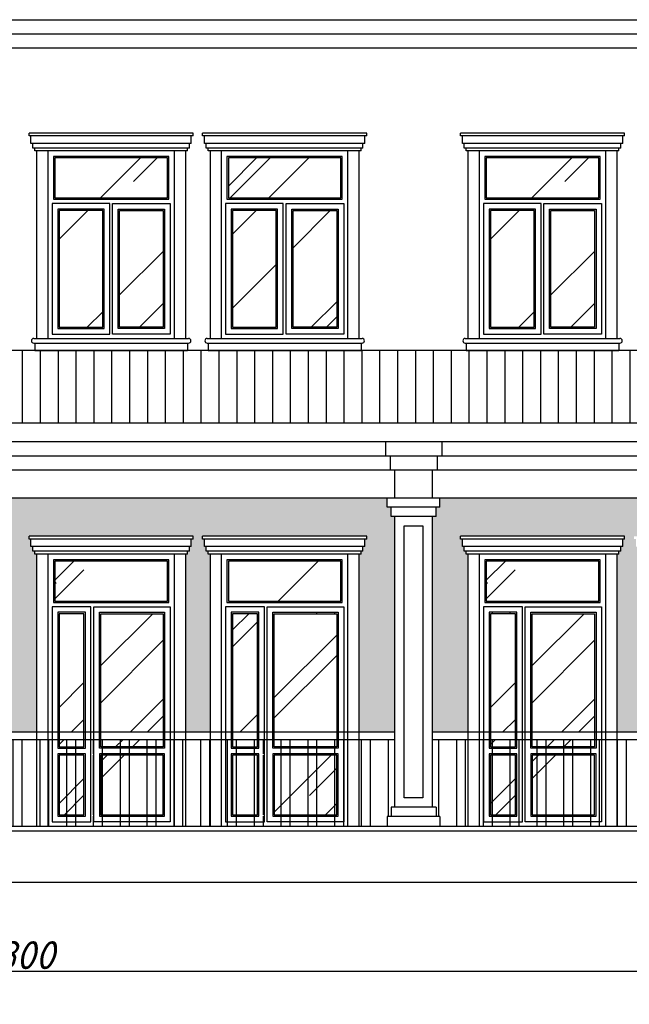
# Model space of a CAD drawing. Header units: millimetres. Extents: x 1112040 to 6903494, y -332921 to -150905.
# Tile 129 of 150: x 1980033 to 1986533, y -228953 to -218451. Entities that reach past the tile are written whole.
import ezdxf

# ---------------------------------------------------------------- set-up
doc = ezdxf.new("R2010")
doc.units = ezdxf.units.MM
doc.styles.get("Standard").update_dxf_attribs({"font": 'isocpeui.ttf'})
doc.dimstyles.get("Standard").update_dxf_attribs({"dimtxt": 300, "dimasz": 100, "dimexe": 50, "dimexo": 50, "dimgap": 20, "dimtad": 1, "dimdec": 0, "dimzin": 0, "dimdsep": 46, "dimtxsty": 'Standard', "dimblk": 'ARCHTICK', "dimcen": 20, "dimclrd": 1, "dimclre": 1, "dimclrt": 256, "dimadec": 0, "dimazin": 0, "dimtfac": 1, "dimtdec": 0, "dimtofl": 0, "dimtmove": 0, "dimatfit": 3, "dimldrblk": 'ARCHTICK', "dimfxl": 1, "dimtolj": 1, "dimtzin": 0, "dimarcsym": 0})

# ---------------------------------------------------------------- blocks, each defined once
blk = doc.blocks.new('_ArchTick')
at = {"color": 0, "linetype": 'ByBlock', "const_width": 0.15}
blk.add_lwpolyline([(-0.5, -0.5), (0.5, 0.5)], dxfattribs=at)
blk = doc.blocks.new('*D2107')
at = {"color": 1, "lineweight": -2, "transparency": 16777216}
for p, q in [((1961233, -227701), (1961233, -228651)), ((1998533, -227701), (1998533, -228651)), ((1961233, -228601), (1998533, -228601))]:
    blk.add_line(p, q, dxfattribs=at)
at = {"color": 1, "lineweight": -2, "transparency": 16777216, "xscale": 100, "yscale": 100, "zscale": 100, "rotation": 180}
blk.add_blockref('_ArchTick', (1961233, -228601), dxfattribs=at)
at = {"color": 1, "lineweight": -2, "transparency": 16777216, "xscale": 100, "yscale": 100, "zscale": 100}
blk.add_blockref('_ArchTick', (1998533, -228601), dxfattribs=at)
at = {"transparency": 16777216, "insert": (1979883, -228429), "char_height": 300, "attachment_point": 5}
blk.add_mtext('\\A1;37300', dxfattribs=at)

msp = doc.modelspace()

# ---------------------------------------------------------------- hatches: boundary and pattern name
h = msp.add_hatch()
h.set_pattern_fill('AR-RROOF', color=4, scale=50, angle=45, style=0)
h.set_pattern_definition([(45, (1969749.6, -130917.6), (1077.63, 2873.682), [19050, -2540, 6350, -1270]), (45, (1970495, -129274.2), (-2092.4, 296.348), [3810, -419.1, 7620, -952.5]), (45, (1969435.3, -129705.24), (4068.056, 5271.41), [10160, -1778, 5080, -1270])])
h.paths.add_polyline_path([(1983458.2, -220352.2), (1983458.2, -219926.5), (1982258.2, -219926.5), (1982258.2, -220352.2)])
h.paths.add_polyline_path([(1981608.2, -220352.2), (1981608.2, -219926.5), (1980408.2, -219926.5), (1980408.2, -220352.2)])
h.paths.add_polyline_path([(1980453.2, -221731.5), (1980918.2, -221731.5), (1980918.2, -220487.2), (1980453.2, -220487.2)])
h.paths.add_polyline_path([(1981563.2, -220487.2), (1981098.2, -220487.2), (1981098.2, -221731.5), (1981563.2, -221731.5)])
h.paths.add_polyline_path([(1982768.2, -220487.2), (1982303.2, -220487.2), (1982303.2, -221731.5), (1982768.2, -221731.5)])
h.paths.add_polyline_path([(1982948.2, -221731.5), (1983413.2, -221731.5), (1983413.2, -220487.2), (1982948.2, -220487.2)])
h.paths.add_polyline_path([(1982258.2, -224226.5), (1982258.2, -224652.2), (1983458.2, -224652.2), (1983458.2, -224226.5)])
h.paths.add_polyline_path([(1983413.2, -224787.2), (1982748.2, -224787.2), (1982748.2, -226051.5), (1983413.2, -226051.5)])
h.paths.add_polyline_path([(1982568.2, -224787.2), (1982303.2, -224787.2), (1982303.2, -226051.5), (1982568.2, -226051.5)])
h.paths.add_polyline_path([(1982568.2, -226206.5), (1982568.2, -226131.5), (1982303.2, -226131.5), (1982303.2, -226206.5)])
h.paths.add_polyline_path([(1983413.2, -226206.5), (1983413.2, -226131.5), (1982748.2, -226131.5), (1982748.2, -226206.5)])
h.paths.add_polyline_path([(1982748.2, -226931.5), (1983413.2, -226931.5), (1983413.2, -226296.5), (1982748.2, -226296.5)])
h.paths.add_polyline_path([(1982568.2, -226296.5), (1982303.2, -226296.5), (1982303.2, -226931.5), (1982568.2, -226931.5)])
h.paths.add_polyline_path([(1981563.2, -224787.2), (1980898.2, -224787.2), (1980898.2, -226051.5), (1981563.2, -226051.5)])
h.paths.add_polyline_path([(1980408.2, -224226.5), (1980408.2, -224652.2), (1981608.2, -224652.2), (1981608.2, -224226.5)])
h.paths.add_polyline_path([(1980718.2, -224787.2), (1980453.2, -224787.2), (1980453.2, -226051.5), (1980718.2, -226051.5)])
h.paths.add_polyline_path([(1980453.2, -226131.5), (1980453.2, -226206.5), (1980718.2, -226206.5), (1980718.2, -226131.5)])
h.paths.add_polyline_path([(1980898.2, -226131.5), (1980898.2, -226206.5), (1981563.2, -226206.5), (1981563.2, -226131.5)])
h.paths.add_polyline_path([(1980898.2, -226296.5), (1980898.2, -226931.5), (1981563.2, -226931.5), (1981563.2, -226296.5)])
h.paths.add_polyline_path([(1980453.2, -226931.5), (1980718.2, -226931.5), (1980718.2, -226296.5), (1980453.2, -226296.5)])
h = msp.add_hatch()
h.set_pattern_fill('AR-RROOF', color=4, scale=50, angle=45, style=0)
h.set_pattern_definition([(45, (1974349.6, -130917.6), (1077.63, 2873.682), [19050, -2540, 6350, -1270]), (45, (1975095, -129274.2), (-2092.4, 296.348), [3810, -419.1, 7620, -952.5]), (45, (1974035.3, -129705.24), (4068.056, 5271.41), [10160, -1778, 5080, -1270])])
h.paths.add_polyline_path([(1988058.2, -220352.2), (1988058.2, -219926.5), (1986858.2, -219926.5), (1986858.2, -220352.2)])
h.paths.add_polyline_path([(1986208.2, -220352.2), (1986208.2, -219926.5), (1985008.2, -219926.5), (1985008.2, -220352.2)])
h.paths.add_polyline_path([(1985053.2, -221731.5), (1985518.2, -221731.5), (1985518.2, -220487.2), (1985053.2, -220487.2)])
h.paths.add_polyline_path([(1986163.2, -220487.2), (1985698.2, -220487.2), (1985698.2, -221731.5), (1986163.2, -221731.5)])
h.paths.add_polyline_path([(1987368.2, -220487.2), (1986903.2, -220487.2), (1986903.2, -221731.5), (1987368.2, -221731.5)])
h.paths.add_polyline_path([(1987548.2, -221731.5), (1988013.2, -221731.5), (1988013.2, -220487.2), (1987548.2, -220487.2)])
h.paths.add_polyline_path([(1986858.2, -224226.5), (1986858.2, -224652.2), (1988058.2, -224652.2), (1988058.2, -224226.5)])
h.paths.add_polyline_path([(1988013.2, -224787.2), (1987348.2, -224787.2), (1987348.2, -226051.5), (1988013.2, -226051.5)])
h.paths.add_polyline_path([(1987168.2, -224787.2), (1986903.2, -224787.2), (1986903.2, -226051.5), (1987168.2, -226051.5)])
h.paths.add_polyline_path([(1987168.2, -226206.5), (1987168.2, -226131.5), (1986903.2, -226131.5), (1986903.2, -226206.5)])
h.paths.add_polyline_path([(1988013.2, -226206.5), (1988013.2, -226131.5), (1987348.2, -226131.5), (1987348.2, -226206.5)])
h.paths.add_polyline_path([(1987348.2, -226931.5), (1988013.2, -226931.5), (1988013.2, -226296.5), (1987348.2, -226296.5)])
h.paths.add_polyline_path([(1987168.2, -226296.5), (1986903.2, -226296.5), (1986903.2, -226931.5), (1987168.2, -226931.5)])
h.paths.add_polyline_path([(1986163.2, -224787.2), (1985498.2, -224787.2), (1985498.2, -226051.5), (1986163.2, -226051.5)])
h.paths.add_polyline_path([(1985008.2, -224226.5), (1985008.2, -224652.2), (1986208.2, -224652.2), (1986208.2, -224226.5)])
h.paths.add_polyline_path([(1985318.2, -224787.2), (1985053.2, -224787.2), (1985053.2, -226051.5), (1985318.2, -226051.5)])
h.paths.add_polyline_path([(1985053.2, -226131.5), (1985053.2, -226206.5), (1985318.2, -226206.5), (1985318.2, -226131.5)])
h.paths.add_polyline_path([(1985498.2, -226131.5), (1985498.2, -226206.5), (1986163.2, -226206.5), (1986163.2, -226131.5)])
h.paths.add_polyline_path([(1985498.2, -226296.5), (1985498.2, -226931.5), (1986163.2, -226931.5), (1986163.2, -226296.5)])
h.paths.add_polyline_path([(1985053.2, -226931.5), (1985318.2, -226931.5), (1985318.2, -226296.5), (1985053.2, -226296.5)])
h = msp.add_hatch()
h.set_pattern_fill('ANSI31', color=1, scale=60, angle=45, style=0)
h.set_pattern_definition([(90, (1974349.58, -130917.58), (-190.5, 4e-14), [])])
h.paths.add_polyline_path([(1997269.8, -221981.5), (1969133.2, -221981.5), (1969133.2, -222751.5), (1992433.2, -222751.5)])
h = msp.add_hatch()
h.set_pattern_fill('AR-BRSTD', color=35, scale=1.5, style=0)
h.set_pattern_definition([(0, (1974349.58, -130917.58), (0, 101.6127), []), (90, (1974349.58, -130917.58), (-152.4, 101.6127), [101.6127, -101.6127])])
h.paths.add_polyline_path([(1993673.2, -223751.5), (1993633.2, -223751.5), (1993633.2, -224502.9), (1994713.2, -224502.9), (1994713.2, -224151.5), (1994693.2, -224151.5), (1994693.2, -224121.5), (1994673.2, -224121.5), (1994673.2, -224071.5), (1994653.2, -224071.5), (1994653.2, -223991.5), (1994633.2, -223991.5), (1994633.2, -223961.5), (1996833.2, -223961.5), (1996833.2, -223991.5), (1996813.2, -223991.5), (1996813.2, -224071.5), (1996793.2, -224071.5), (1996793.2, -224121.5), (1996773.2, -224121.5), (1996773.2, -224151.5), (1996753.2, -224151.5), (1996753.2, -224502.9), (1998333.2, -224502.9), (1998333.2, -223251.5), (1993683.2, -223251.5), (1993633.2, -223251.5), (1993633.2, -223551.5), (1993713.2, -223551.5), (1993713.2, -223651.5), (1993673.2, -223651.5)])
h.paths.add_polyline_path([(1993633.2, -226851.5), (1993673.2, -226851.5), (1993673.2, -226951.5), (1993713.2, -226951.5), (1993713.2, -227051.5), (1998333.2, -227051.5), (1998333.2, -224502.9), (1996753.2, -224502.9), (1996753.2, -226151.5), (1996783.2, -226151.5, -1), (1996783.2, -226201.5), (1996773.2, -226201.5), (1996773.2, -226281.5), (1996753.2, -226281.5), (1996753.2, -226381.5), (1996633.2, -226381.5), (1996633.2, -226281.5), (1994833.2, -226281.5), (1994833.2, -226381.5), (1994713.2, -226381.5), (1994713.2, -226281.5), (1994693.2, -226281.5), (1994693.2, -226201.5), (1994683.2, -226201.5, -1), (1994683.2, -226151.5), (1994713.2, -226151.5), (1994713.2, -224502.9), (1993633.2, -224502.9)])
h.paths.add_polyline_path([(1992853.2, -226051.5), (1993233.2, -226051.5), (1993233.2, -223751.5), (1993193.2, -223751.5), (1993193.2, -223651.5), (1993153.2, -223651.5), (1993153.2, -223551.5), (1989113.2, -223551.5), (1989113.2, -223651.5), (1989073.2, -223651.5), (1989073.2, -223751.5), (1989033.2, -223751.5), (1989033.2, -226051.5), (1989413.2, -226051.5), (1989413.2, -224151.5), (1989393.2, -224151.5), (1989393.2, -224121.5), (1989373.2, -224121.5), (1989373.2, -224071.5), (1989353.2, -224071.5), (1989353.2, -223991.5), (1989333.2, -223991.5), (1989333.2, -223961.5), (1991083.2, -223961.5), (1991083.2, -223991.5), (1991063.2, -223991.5), (1991063.2, -224071.5), (1991043.2, -224071.5), (1991043.2, -224121.5), (1991023.2, -224121.5), (1991023.2, -224151.5), (1991003.2, -224151.5), (1991003.2, -226051.5), (1991263.2, -226051.5), (1991263.2, -224151.5), (1991243.2, -224151.5), (1991243.2, -224121.5), (1991223.2, -224121.5), (1991223.2, -224071.5), (1991203.2, -224071.5), (1991203.2, -223991.5), (1991183.2, -223991.5), (1991183.2, -223961.5), (1992933.2, -223961.5), (1992933.2, -223991.5), (1992913.2, -223991.5), (1992913.2, -224071.5), (1992893.2, -224071.5), (1992893.2, -224121.5), (1992873.2, -224121.5), (1992873.2, -224151.5), (1992853.2, -224151.5)])
h.paths.add_polyline_path([(1984513.2, -223551.5), (1984513.2, -223651.5), (1984473.2, -223651.5), (1984473.2, -223751.5), (1984433.2, -223751.5), (1984433.2, -226051.5), (1984813.2, -226051.5), (1984813.2, -224151.5), (1984793.2, -224151.5), (1984793.2, -224121.5), (1984773.2, -224121.5), (1984773.2, -224071.5), (1984753.2, -224071.5), (1984753.2, -223991.5), (1984733.2, -223991.5), (1984733.2, -223961.5), (1986483.2, -223961.5), (1986483.2, -223991.5), (1986463.2, -223991.5), (1986463.2, -224071.5), (1986443.2, -224071.5), (1986443.2, -224121.5), (1986423.2, -224121.5), (1986423.2, -224151.5), (1986403.2, -224151.5), (1986403.2, -226051.5), (1986663.2, -226051.5), (1986663.2, -224151.5), (1986643.2, -224151.5), (1986643.2, -224121.5), (1986623.2, -224121.5), (1986623.2, -224071.5), (1986603.2, -224071.5), (1986603.2, -223991.5), (1986583.2, -223991.5), (1986583.2, -223961.5), (1988333.2, -223961.5), (1988333.2, -223991.5), (1988313.2, -223991.5), (1988313.2, -224071.5), (1988293.2, -224071.5), (1988293.2, -224121.5), (1988273.2, -224121.5), (1988273.2, -224151.5), (1988253.2, -224151.5), (1988253.2, -226051.5), (1988633.2, -226051.5), (1988633.2, -223751.5), (1988593.2, -223751.5), (1988593.2, -223651.5), (1988553.2, -223651.5), (1988553.2, -223551.5)])
h.paths.add_polyline_path([(1983733.2, -223961.5), (1983733.2, -223991.5), (1983713.2, -223991.5), (1983713.2, -224071.5), (1983693.2, -224071.5), (1983693.2, -224121.5), (1983673.2, -224121.5), (1983673.2, -224151.5), (1983653.2, -224151.5), (1983653.2, -226051.5), (1984033.2, -226051.5), (1984033.2, -223751.5), (1983993.2, -223751.5), (1983993.2, -223651.5), (1983953.2, -223651.5), (1983953.2, -223551.5), (1979913.2, -223551.5), (1979913.2, -223651.5), (1979873.2, -223651.5), (1979873.2, -223751.5), (1979833.2, -223751.5), (1979833.2, -226051.5), (1980213.2, -226051.5), (1980213.2, -224151.5), (1980193.2, -224151.5), (1980193.2, -224121.5), (1980173.2, -224121.5), (1980173.2, -224071.5), (1980153.2, -224071.5), (1980153.2, -223991.5), (1980133.2, -223991.5), (1980133.2, -223961.5), (1981883.2, -223961.5), (1981883.2, -223991.5), (1981863.2, -223991.5), (1981863.2, -224071.5), (1981843.2, -224071.5), (1981843.2, -224121.5), (1981823.2, -224121.5), (1981823.2, -224151.5), (1981803.2, -224151.5), (1981803.2, -226051.5), (1982063.2, -226051.5), (1982063.2, -224151.5), (1982043.2, -224151.5), (1982043.2, -224121.5), (1982023.2, -224121.5), (1982023.2, -224071.5), (1982003.2, -224071.5), (1982003.2, -223991.5), (1981983.2, -223991.5), (1981983.2, -223961.5)])
h.paths.add_polyline_path([(1979133.2, -223961.5), (1979133.2, -223991.5), (1979113.2, -223991.5), (1979113.2, -224071.5), (1979093.2, -224071.5), (1979093.2, -224121.5), (1979073.2, -224121.5), (1979073.2, -224151.5), (1979053.2, -224151.5), (1979053.2, -226051.5), (1979433.2, -226051.5), (1979433.2, -223751.5), (1979393.2, -223751.5), (1979393.2, -223651.5), (1979353.2, -223651.5), (1979353.2, -223551.5), (1975313.2, -223551.5), (1975313.2, -223651.5), (1975273.2, -223651.5), (1975273.2, -223751.5), (1975233.2, -223751.5), (1975233.2, -226051.5), (1975613.2, -226051.5), (1975613.2, -224151.5), (1975593.2, -224151.5), (1975593.2, -224121.5), (1975573.2, -224121.5), (1975573.2, -224071.5), (1975553.2, -224071.5), (1975553.2, -223991.5), (1975533.2, -223991.5), (1975533.2, -223961.5), (1977283.2, -223961.5), (1977283.2, -223991.5), (1977263.2, -223991.5), (1977263.2, -224071.5), (1977243.2, -224071.5), (1977243.2, -224121.5), (1977223.2, -224121.5), (1977223.2, -224151.5), (1977203.2, -224151.5), (1977203.2, -226051.5), (1977463.2, -226051.5), (1977463.2, -224151.5), (1977443.2, -224151.5), (1977443.2, -224121.5), (1977423.2, -224121.5), (1977423.2, -224071.5), (1977403.2, -224071.5), (1977403.2, -223991.5), (1977383.2, -223991.5), (1977383.2, -223961.5)])
h.paths.add_polyline_path([(1970713.2, -223551.5), (1970713.2, -223651.5), (1970673.2, -223651.5), (1970673.2, -223751.5), (1970633.2, -223751.5), (1970633.2, -226051.5), (1971013.2, -226051.5), (1971013.2, -224151.5), (1970993.2, -224151.5), (1970993.2, -224121.5), (1970973.2, -224121.5), (1970973.2, -224071.5), (1970953.2, -224071.5), (1970953.2, -223991.5), (1970933.2, -223991.5), (1970933.2, -223961.5), (1972683.2, -223961.5), (1972683.2, -223991.5), (1972663.2, -223991.5), (1972663.2, -224071.5), (1972643.2, -224071.5), (1972643.2, -224121.5), (1972623.2, -224121.5), (1972623.2, -224151.5), (1972603.2, -224151.5), (1972603.2, -227051.5), (1972863.2, -227051.5), (1972863.2, -224151.5), (1972843.2, -224151.5), (1972843.2, -224121.5), (1972823.2, -224121.5), (1972823.2, -224071.5), (1972803.2, -224071.5), (1972803.2, -223991.5), (1972783.2, -223991.5), (1972783.2, -223961.5), (1974533.2, -223961.5), (1974533.2, -223991.5), (1974513.2, -223991.5), (1974513.2, -224071.5), (1974493.2, -224071.5), (1974493.2, -224121.5), (1974473.2, -224121.5), (1974473.2, -224151.5), (1974453.2, -224151.5), (1974453.2, -226051.5), (1974833.2, -226051.5), (1974833.2, -223751.5), (1974793.2, -223751.5), (1974793.2, -223651.5), (1974753.2, -223651.5), (1974753.2, -223551.5)])
h.paths.add_polyline_path([(1969133.2, -223551.5), (1969133.2, -224589.7), (1969263.2, -224655.3), (1969263.2, -224151.5), (1969243.2, -224151.5), (1969243.2, -224121.5), (1969223.2, -224121.5), (1969223.2, -224071.5), (1969203.2, -224071.5), (1969203.2, -223991.5), (1969183.2, -223991.5), (1969183.2, -223961.5), (1970183.2, -223961.5), (1970183.2, -223991.5), (1970163.2, -223991.5), (1970163.2, -224071.5), (1970143.2, -224071.5), (1970143.2, -224121.5), (1970123.2, -224121.5), (1970123.2, -224151.5), (1970103.2, -224151.5), (1970103.2, -226051.5), (1970233.2, -226051.5), (1970233.2, -223751.5), (1970193.2, -223751.5), (1970193.2, -223651.5), (1970153.2, -223651.5), (1970153.2, -223551.5)])
h.paths.add_polyline_path([(1969133.2, -226051.5), (1969263.2, -226051.5), (1969263.2, -225051.5), (1969163.2, -225051.5), (1969163.2, -225151.5), (1969133.2, -225151.5)], flags=17)
h = msp.add_hatch()
h.set_pattern_fill('ANSI32', color=1, scale=30, angle=45, style=0)
h.set_pattern_definition([(90, (1984916.9, -130917.58), (285.75, 3e-14), []), (90, (1984821.66, -130822.33), (285.75, 3e-14), [])])
h.paths.add_polyline_path([(1983653.2, -226131.5), (1984033.2, -226131.5), (1984033.2, -226851.5), (1983993.2, -226851.5), (1983993.2, -226951.5), (1983953.2, -226951.5), (1983953.2, -227051.5), (1983653.2, -227051.5)])
h.paths.add_polyline_path([(1983653.2, -227051.5), (1983533.2, -227051.5), (1983533.2, -226131.5), (1983653.2, -226131.5)])
h.paths.add_polyline_path([(1983488.2, -226131.5), (1983533.2, -226131.5), (1983533.2, -227051.5), (1982183.2, -227051.5), (1982183.2, -226131.5), (1982228.2, -226131.5), (1982228.2, -227006.5), (1983043.2, -227006.5), (1983043.2, -226131.5), (1983073.2, -226131.5), (1983073.2, -227006.5), (1983488.2, -227006.5)])
h.paths.add_polyline_path([(1983488.2, -227006.5), (1983073.2, -227006.5), (1983073.2, -226131.5), (1983133.2, -226131.5), (1983133.2, -226221.5), (1983428.2, -226221.5), (1983428.2, -226131.5), (1983488.2, -226131.5)], flags=16)
h.paths.add_polyline_path([(1983428.2, -226281.5), (1983133.2, -226281.5), (1983133.2, -226946.5), (1983428.2, -226946.5)], flags=0)
h.paths.add_polyline_path([(1983413.2, -226296.5), (1983148.2, -226296.5), (1983148.2, -226931.5), (1983413.2, -226931.5)], flags=0)
h.paths.add_polyline_path([(1983428.2, -226131.5), (1983413.2, -226131.5), (1983413.2, -224787.2), (1983148.2, -224787.2), (1983148.2, -226131.5), (1983133.2, -226131.5), (1983133.2, -224772.2), (1983428.2, -224772.2)])
h.paths.add_polyline_path([(1983148.2, -226206.5), (1983148.2, -226131.5), (1983413.2, -226131.5), (1983413.2, -226206.5)], flags=16)
h.paths.add_polyline_path([(1982983.2, -226221.5), (1982983.2, -226131.5), (1983043.2, -226131.5), (1983043.2, -227006.5), (1982228.2, -227006.5), (1982228.2, -226131.5), (1982288.2, -226131.5), (1982288.2, -226221.5)])
h.paths.add_polyline_path([(1982983.2, -226281.5), (1982983.2, -226946.5), (1982288.2, -226946.5), (1982288.2, -226281.5)], flags=17)
h.paths.add_polyline_path([(1982968.2, -226296.5), (1982303.2, -226296.5), (1982303.2, -226931.5), (1982968.2, -226931.5)], flags=16)
h.paths.add_polyline_path([(1982288.2, -226221.5), (1982288.2, -226131.5), (1982303.2, -226131.5), (1982303.2, -226206.5), (1982968.2, -226206.5), (1982968.2, -226131.5), (1982983.2, -226131.5), (1982983.2, -226221.5)], flags=17)
h.paths.add_polyline_path([(1982303.2, -226206.5), (1982303.2, -226131.5), (1982968.2, -226131.5), (1982968.2, -226206.5)], flags=16)
h.paths.add_polyline_path([(1982063.2, -226131.5), (1982183.2, -226131.5), (1982183.2, -227051.5), (1982063.2, -227051.5)])
h.paths.add_polyline_path([(1982063.2, -227051.5), (1981803.2, -227051.5), (1981803.2, -226131.5), (1982063.2, -226131.5)])
h.paths.add_polyline_path([(1981803.2, -227051.5), (1981683.2, -227051.5), (1981683.2, -226131.5), (1981803.2, -226131.5)])
h.paths.add_polyline_path([(1981683.2, -227051.5), (1980333.2, -227051.5), (1980333.2, -226131.5), (1980378.2, -226131.5), (1980378.2, -227006.5), (1981193.2, -227006.5), (1981193.2, -226131.5), (1981223.2, -226131.5), (1981223.2, -227006.5), (1981638.2, -227006.5), (1981638.2, -226131.5), (1981683.2, -226131.5)])
h.paths.add_polyline_path([(1981638.2, -227006.5), (1981223.2, -227006.5), (1981223.2, -226131.5), (1981283.2, -226131.5), (1981283.2, -226221.5), (1981578.2, -226221.5), (1981578.2, -226131.5), (1981638.2, -226131.5)], flags=16)
h.paths.add_polyline_path([(1981578.2, -226281.5), (1981283.2, -226281.5), (1981283.2, -226946.5), (1981578.2, -226946.5)], flags=0)
h.paths.add_polyline_path([(1981563.2, -226296.5), (1981298.2, -226296.5), (1981298.2, -226931.5), (1981563.2, -226931.5)], flags=0)
h.paths.add_polyline_path([(1981563.2, -226206.5), (1981563.2, -226131.5), (1981578.2, -226131.5), (1981578.2, -226221.5), (1981283.2, -226221.5), (1981283.2, -226131.5), (1981298.2, -226131.5), (1981298.2, -226206.5)], flags=16)
h.paths.add_polyline_path([(1981298.2, -226206.5), (1981298.2, -226131.5), (1981563.2, -226131.5), (1981563.2, -226206.5)], flags=0)
h.paths.add_polyline_path([(1981133.2, -226221.5), (1981133.2, -226131.5), (1981193.2, -226131.5), (1981193.2, -227006.5), (1980378.2, -227006.5), (1980378.2, -226131.5), (1980438.2, -226131.5), (1980438.2, -226221.5)], flags=17)
h.paths.add_polyline_path([(1981133.2, -226281.5), (1980438.2, -226281.5), (1980438.2, -226946.5), (1981133.2, -226946.5)], flags=16)
h.paths.add_polyline_path([(1981118.2, -226296.5), (1980453.2, -226296.5), (1980453.2, -226931.5), (1981118.2, -226931.5)], flags=0)
h.paths.add_polyline_path([(1981118.2, -226206.5), (1981118.2, -226131.5), (1981133.2, -226131.5), (1981133.2, -226221.5), (1980438.2, -226221.5), (1980438.2, -226131.5), (1980453.2, -226131.5), (1980453.2, -226206.5)], flags=16)
h.paths.add_polyline_path([(1980453.2, -226206.5), (1980453.2, -226131.5), (1981118.2, -226131.5), (1981118.2, -226206.5)], flags=17)
h.paths.add_polyline_path([(1980213.2, -226131.5), (1980333.2, -226131.5), (1980333.2, -227051.5), (1980213.2, -227051.5)])
h.paths.add_polyline_path([(1980213.2, -227051.5), (1979913.2, -227051.5), (1979913.2, -226951.5), (1979873.2, -226951.5), (1979873.2, -226851.5), (1979833.2, -226851.5), (1979833.2, -226131.5), (1980213.2, -226131.5)])
h = msp.add_hatch()
h.set_pattern_fill('ANSI32', color=1, scale=30, angle=45, style=0)
h.set_pattern_definition([(90, (1983549.58, -130917.58), (-285.75, 3e-14), []), (90, (1983644.83, -130822.33), (-285.75, 3e-14), [])])
h.paths.add_polyline_path([(1984813.2, -226131.5), (1984433.2, -226131.5), (1984433.2, -226851.5), (1984473.2, -226851.5), (1984473.2, -226951.5), (1984513.2, -226951.5), (1984513.2, -227051.5), (1984813.2, -227051.5)])
h.paths.add_polyline_path([(1984813.2, -227051.5), (1984933.2, -227051.5), (1984933.2, -226131.5), (1984813.2, -226131.5)])
h.paths.add_polyline_path([(1984978.2, -226131.5), (1984933.2, -226131.5), (1984933.2, -227051.5), (1986283.2, -227051.5), (1986283.2, -226131.5), (1986238.2, -226131.5), (1986238.2, -227006.5), (1985423.2, -227006.5), (1985423.2, -226131.5), (1985393.2, -226131.5), (1985393.2, -227006.5), (1984978.2, -227006.5)])
h.paths.add_polyline_path([(1984978.2, -227006.5), (1985393.2, -227006.5), (1985393.2, -226131.5), (1985333.2, -226131.5), (1985333.2, -226221.5), (1985038.2, -226221.5), (1985038.2, -226131.5), (1984978.2, -226131.5)], flags=16)
h.paths.add_polyline_path([(1985038.2, -226281.5), (1985333.2, -226281.5), (1985333.2, -226946.5), (1985038.2, -226946.5)], flags=0)
h.paths.add_polyline_path([(1985053.2, -226296.5), (1985318.2, -226296.5), (1985318.2, -226931.5), (1985053.2, -226931.5)], flags=0)
h.paths.add_polyline_path([(1985038.2, -226131.5), (1985053.2, -226131.5), (1985053.2, -224787.2), (1985318.2, -224787.2), (1985318.2, -226131.5), (1985333.2, -226131.5), (1985333.2, -224772.2), (1985038.2, -224772.2)])
h.paths.add_polyline_path([(1985318.2, -226206.5), (1985318.2, -226131.5), (1985053.2, -226131.5), (1985053.2, -226206.5)], flags=16)
h.paths.add_polyline_path([(1985483.2, -226221.5), (1985483.2, -226131.5), (1985423.2, -226131.5), (1985423.2, -227006.5), (1986238.2, -227006.5), (1986238.2, -226131.5), (1986178.2, -226131.5), (1986178.2, -226221.5)])
h.paths.add_polyline_path([(1985483.2, -226281.5), (1985483.2, -226946.5), (1986178.2, -226946.5), (1986178.2, -226281.5)], flags=17)
h.paths.add_polyline_path([(1985498.2, -226296.5), (1986163.2, -226296.5), (1986163.2, -226931.5), (1985498.2, -226931.5)], flags=16)
h.paths.add_polyline_path([(1986178.2, -226221.5), (1986178.2, -226131.5), (1986163.2, -226131.5), (1986163.2, -226206.5), (1985498.2, -226206.5), (1985498.2, -226131.5), (1985483.2, -226131.5), (1985483.2, -226221.5)], flags=17)
h.paths.add_polyline_path([(1986163.2, -226206.5), (1986163.2, -226131.5), (1985498.2, -226131.5), (1985498.2, -226206.5)], flags=16)
h.paths.add_polyline_path([(1986403.2, -226131.5), (1986283.2, -226131.5), (1986283.2, -227051.5), (1986403.2, -227051.5)])
h.paths.add_polyline_path([(1986403.2, -227051.5), (1986663.2, -227051.5), (1986663.2, -226131.5), (1986403.2, -226131.5)])
h.paths.add_polyline_path([(1986663.2, -227051.5), (1986783.2, -227051.5), (1986783.2, -226131.5), (1986663.2, -226131.5)])
h.paths.add_polyline_path([(1986783.2, -227051.5), (1988133.2, -227051.5), (1988133.2, -226131.5), (1988088.2, -226131.5), (1988088.2, -227006.5), (1987273.2, -227006.5), (1987273.2, -226131.5), (1987243.2, -226131.5), (1987243.2, -227006.5), (1986828.2, -227006.5), (1986828.2, -226131.5), (1986783.2, -226131.5)])
h.paths.add_polyline_path([(1986828.2, -227006.5), (1987243.2, -227006.5), (1987243.2, -226131.5), (1987183.2, -226131.5), (1987183.2, -226221.5), (1986888.2, -226221.5), (1986888.2, -226131.5), (1986828.2, -226131.5)], flags=16)
h.paths.add_polyline_path([(1986888.2, -226281.5), (1987183.2, -226281.5), (1987183.2, -226946.5), (1986888.2, -226946.5)], flags=0)
h.paths.add_polyline_path([(1986903.2, -226296.5), (1987168.2, -226296.5), (1987168.2, -226931.5), (1986903.2, -226931.5)], flags=0)
h.paths.add_polyline_path([(1986903.2, -226206.5), (1986903.2, -226131.5), (1986888.2, -226131.5), (1986888.2, -226221.5), (1987183.2, -226221.5), (1987183.2, -226131.5), (1987168.2, -226131.5), (1987168.2, -226206.5)], flags=16)
h.paths.add_polyline_path([(1987168.2, -226206.5), (1987168.2, -226131.5), (1986903.2, -226131.5), (1986903.2, -226206.5)], flags=0)
h.paths.add_polyline_path([(1987333.2, -226221.5), (1987333.2, -226131.5), (1987273.2, -226131.5), (1987273.2, -227006.5), (1988088.2, -227006.5), (1988088.2, -226131.5), (1988028.2, -226131.5), (1988028.2, -226221.5)], flags=17)
h.paths.add_polyline_path([(1987333.2, -226281.5), (1988028.2, -226281.5), (1988028.2, -226946.5), (1987333.2, -226946.5)], flags=16)
h.paths.add_polyline_path([(1987348.2, -226296.5), (1988013.2, -226296.5), (1988013.2, -226931.5), (1987348.2, -226931.5)], flags=0)
h.paths.add_polyline_path([(1987348.2, -226206.5), (1987348.2, -226131.5), (1987333.2, -226131.5), (1987333.2, -226221.5), (1988028.2, -226221.5), (1988028.2, -226131.5), (1988013.2, -226131.5), (1988013.2, -226206.5)], flags=16)
h.paths.add_polyline_path([(1988013.2, -226206.5), (1988013.2, -226131.5), (1987348.2, -226131.5), (1987348.2, -226206.5)], flags=17)
h.paths.add_polyline_path([(1988253.2, -226131.5), (1988133.2, -226131.5), (1988133.2, -227051.5), (1988253.2, -227051.5)])
h.paths.add_polyline_path([(1988253.2, -227051.5), (1988553.2, -227051.5), (1988553.2, -226951.5), (1988593.2, -226951.5), (1988593.2, -226851.5), (1988633.2, -226851.5), (1988633.2, -226131.5), (1988253.2, -226131.5)])

# ---------------------------------------------------------------- linework, layer by layer
for p, q in [((1960033.2, -218451.5), (1997533.2, -218451.5)), ((1960933.2, -218601.5), (1988758.2, -218601.5)), ((1960983.2, -218751.5), (1988758.2, -218751.5)), ((1981883.2, -219661.5), (1980133.2, -219661.5)), ((1980133.2, -219691.5), (1980133.2, -219661.5)), ((1981883.2, -219691.5), (1980133.2, -219691.5)), ((1980153.2, -219771.5), (1980153.2, -219691.5)), ((1981863.2, -219771.5), (1981863.2, -219691.5)), ((1981883.2, -219691.5), (1981883.2, -219661.5)), ((1983733.2, -219661.5), (1981983.2, -219661.5)), ((1981983.2, -219691.5), (1981983.2, -219661.5)), ((1983733.2, -219691.5), (1981983.2, -219691.5)), ((1982003.2, -219771.5), (1982003.2, -219691.5)), ((1983713.2, -219771.5), (1983713.2, -219691.5)), ((1983733.2, -219691.5), (1983733.2, -219661.5)), ((1986483.2, -219661.5), (1984733.2, -219661.5)), ((1984733.2, -219691.5), (1984733.2, -219661.5)), ((1986483.2, -219691.5), (1984733.2, -219691.5)), ((1984753.2, -219771.5), (1984753.2, -219691.5)), ((1986463.2, -219771.5), (1986463.2, -219691.5)), ((1986483.2, -219691.5), (1986483.2, -219661.5)), ((1981863.2, -219771.5), (1980153.2, -219771.5)), ((1980173.2, -219821.5), (1980173.2, -219771.5)), ((1981843.2, -219821.5), (1981843.2, -219771.5)), ((1983713.2, -219771.5), (1982003.2, -219771.5)), ((1982023.2, -219821.5), (1982023.2, -219771.5)), ((1983693.2, -219821.5), (1983693.2, -219771.5)), ((1986463.2, -219771.5), (1984753.2, -219771.5)), ((1984773.2, -219821.5), (1984773.2, -219771.5)), ((1986443.2, -219821.5), (1986443.2, -219771.5)), ((1981843.2, -219821.5), (1980173.2, -219821.5)), ((1980193.2, -219851.5), (1980193.2, -219821.5)), ((1981823.2, -219851.5), (1980193.2, -219851.5)), ((1980213.2, -219851.5), (1980213.2, -221851.5)), ((1980333.2, -219851.5), (1980333.2, -221851.5)), ((1981683.2, -221851.5), (1981683.2, -219851.5)), ((1981803.2, -221851.5), (1981803.2, -219851.5)), ((1981823.2, -219851.5), (1981823.2, -219821.5)), ((1983693.2, -219821.5), (1982023.2, -219821.5)), ((1982043.2, -219851.5), (1982043.2, -219821.5)), ((1983673.2, -219851.5), (1982043.2, -219851.5)), ((1982063.2, -219851.5), (1982063.2, -221851.5)), ((1982183.2, -219851.5), (1982183.2, -221851.5)), ((1983533.2, -221851.5), (1983533.2, -219851.5)), ((1983653.2, -221851.5), (1983653.2, -219851.5)), ((1983673.2, -219851.5), (1983673.2, -219821.5)), ((1986443.2, -219821.5), (1984773.2, -219821.5)), ((1984793.2, -219851.5), (1984793.2, -219821.5)), ((1986423.2, -219851.5), (1984793.2, -219851.5)), ((1984813.2, -219851.5), (1984813.2, -221851.5)), ((1984933.2, -219851.5), (1984933.2, -221851.5)), ((1986283.2, -221851.5), (1986283.2, -219851.5)), ((1986403.2, -221851.5), (1986403.2, -219851.5)), ((1986423.2, -219851.5), (1986423.2, -219821.5)), ((1980183.2, -221851.5), (1981833.2, -221851.5)), ((1980183.2, -221901.5), (1981833.2, -221901.5)), ((1980193.2, -221901.5), (1980193.2, -221981.5)), ((1981823.2, -221901.5), (1981823.2, -221981.5)), ((1982033.2, -221851.5), (1983683.2, -221851.5)), ((1982033.2, -221901.5), (1983683.2, -221901.5)), ((1982043.2, -221901.5), (1982043.2, -221981.5)), ((1983673.2, -221901.5), (1983673.2, -221981.5)), ((1984783.2, -221851.5), (1986433.2, -221851.5)), ((1984783.2, -221901.5), (1986433.2, -221901.5)), ((1984793.2, -221901.5), (1984793.2, -221981.5)), ((1986423.2, -221901.5), (1986423.2, -221981.5)), ((1997269.8, -221981.5), (1969133.2, -221981.5)), ((1980193.2, -221981.5), (1981823.2, -221981.5)), ((1982043.2, -221981.5), (1983673.2, -221981.5)), ((1984793.2, -221981.5), (1986423.2, -221981.5)), ((1969133.2, -222751.5), (1992433.2, -222751.5)), ((1969133.2, -222951.5), (1992433.2, -222951.5)), ((1983933.2, -222951.5), (1983933.2, -223101.5)), ((1984533.2, -222951.5), (1984533.2, -223101.5)), ((1969133.2, -223101.5), (1988758.2, -223101.5)), ((1983983.2, -223101.5), (1983983.2, -223251.5)), ((1984483.2, -223101.5), (1984483.2, -223251.5)), ((1969133.2, -223251.5), (1988758.2, -223251.5)), ((1984033.2, -223551.5), (1984033.2, -223251.5)), ((1984433.2, -223551.5), (1984433.2, -223251.5)), ((1969133.2, -223551.5), (1988758.2, -223551.5)), ((1983953.2, -223651.5), (1983953.2, -223551.5)), ((1984513.2, -223651.5), (1984513.2, -223551.5)), ((1984513.2, -223651.5), (1983953.2, -223651.5)), ((1983993.2, -223751.5), (1983993.2, -223651.5)), ((1984473.2, -223751.5), (1984473.2, -223651.5)), ((1984473.2, -223751.5), (1983993.2, -223751.5)), ((1984033.2, -226851.5), (1984033.2, -223751.5)), ((1984433.2, -226851.5), (1984433.2, -223751.5)), ((1981883.2, -223961.5), (1980133.2, -223961.5)), ((1980133.2, -223991.5), (1980133.2, -223961.5)), ((1981883.2, -223991.5), (1980133.2, -223991.5)), ((1980153.2, -224071.5), (1980153.2, -223991.5)), ((1981863.2, -224071.5), (1981863.2, -223991.5)), ((1981883.2, -223991.5), (1981883.2, -223961.5)), ((1983733.2, -223961.5), (1981983.2, -223961.5)), ((1981983.2, -223991.5), (1981983.2, -223961.5)), ((1983733.2, -223991.5), (1981983.2, -223991.5)), ((1982003.2, -224071.5), (1982003.2, -223991.5)), ((1983713.2, -224071.5), (1983713.2, -223991.5)), ((1983733.2, -223991.5), (1983733.2, -223961.5)), ((1986483.2, -223961.5), (1984733.2, -223961.5)), ((1984733.2, -223991.5), (1984733.2, -223961.5)), ((1986483.2, -223991.5), (1984733.2, -223991.5)), ((1984753.2, -224071.5), (1984753.2, -223991.5)), ((1986463.2, -224071.5), (1986463.2, -223991.5)), ((1986483.2, -223991.5), (1986483.2, -223961.5)), ((1981863.2, -224071.5), (1980153.2, -224071.5)), ((1980173.2, -224121.5), (1980173.2, -224071.5)), ((1981843.2, -224121.5), (1981843.2, -224071.5)), ((1983713.2, -224071.5), (1982003.2, -224071.5)), ((1982023.2, -224121.5), (1982023.2, -224071.5)), ((1983693.2, -224121.5), (1983693.2, -224071.5)), ((1986463.2, -224071.5), (1984753.2, -224071.5)), ((1984773.2, -224121.5), (1984773.2, -224071.5)), ((1986443.2, -224121.5), (1986443.2, -224071.5)), ((1981843.2, -224121.5), (1980173.2, -224121.5)), ((1980193.2, -224151.5), (1980193.2, -224121.5)), ((1981823.2, -224151.5), (1980193.2, -224151.5)), ((1980213.2, -224151.5), (1980213.2, -227051.5)), ((1980333.2, -224151.5), (1980333.2, -227051.5)), ((1981683.2, -227051.5), (1981683.2, -224151.5)), ((1981803.2, -227051.5), (1981803.2, -224151.5)), ((1981823.2, -224151.5), (1981823.2, -224121.5)), ((1983693.2, -224121.5), (1982023.2, -224121.5)), ((1982043.2, -224151.5), (1982043.2, -224121.5)), ((1983673.2, -224151.5), (1982043.2, -224151.5)), ((1982063.2, -224151.5), (1982063.2, -227051.5)), ((1982183.2, -224151.5), (1982183.2, -227051.5)), ((1983533.2, -227051.5), (1983533.2, -224151.5)), ((1983653.2, -227051.5), (1983653.2, -224151.5)), ((1983673.2, -224151.5), (1983673.2, -224121.5)), ((1986443.2, -224121.5), (1984773.2, -224121.5)), ((1984793.2, -224151.5), (1984793.2, -224121.5)), ((1986423.2, -224151.5), (1984793.2, -224151.5)), ((1984813.2, -224151.5), (1984813.2, -227051.5)), ((1984933.2, -224151.5), (1984933.2, -227051.5)), ((1986283.2, -227051.5), (1986283.2, -224151.5)), ((1986403.2, -227051.5), (1986403.2, -224151.5)), ((1986423.2, -224151.5), (1986423.2, -224121.5)), ((1984473.2, -226851.5), (1983993.2, -226851.5)), ((1983993.2, -226851.5), (1983993.2, -226951.5)), ((1984473.2, -226851.5), (1984473.2, -226951.5)), ((1984513.2, -226951.5), (1983953.2, -226951.5)), ((1983953.2, -226951.5), (1983953.2, -227051.5)), ((1984513.2, -226951.5), (1984513.2, -227051.5)), ((1969083.2, -227051.5), (1988758.2, -227051.5)), ((1973633.2, -227101.5), (1988758.2, -227101.5))]:
    msp.add_line(p, q)
at = {"color": 1}
for p, q in [((1984033.2, -226051.5), (1979833.2, -226051.5)), ((1988633.2, -226051.5), (1984433.2, -226051.5)), ((1984033.2, -226131.5), (1979833.2, -226131.5)), ((1988633.2, -226131.5), (1984433.2, -226131.5))]:
    msp.add_line(p, q, dxfattribs=at)
at = {"lineweight": 30}
msp.add_line((1959498, -227651.5), (1999557.8, -227651.5), dxfattribs=at)
for points in [[(1981683.2, -219851.5), (1980333.2, -219851.5), (1980333.2, -221851.5), (1981683.2, -221851.5)], [(1983533.2, -219851.5), (1982183.2, -219851.5), (1982183.2, -221851.5), (1983533.2, -221851.5)], [(1986283.2, -219851.5), (1984933.2, -219851.5), (1984933.2, -221851.5), (1986283.2, -221851.5)], [(1981623.2, -219911.5), (1980393.2, -219911.5), (1980393.2, -220367.2), (1981623.2, -220367.2)], [(1981608.2, -219926.5), (1980408.2, -219926.5), (1980408.2, -220352.2), (1981608.2, -220352.2)], [(1983473.2, -219911.5), (1982243.2, -219911.5), (1982243.2, -220367.2), (1983473.2, -220367.2)], [(1983458.2, -219926.5), (1982258.2, -219926.5), (1982258.2, -220352.2), (1983458.2, -220352.2)], [(1986223.2, -219911.5), (1984993.2, -219911.5), (1984993.2, -220367.2), (1986223.2, -220367.2)], [(1986208.2, -219926.5), (1985008.2, -219926.5), (1985008.2, -220352.2), (1986208.2, -220352.2)], [(1980993.2, -220412.2), (1980378.2, -220412.2), (1980378.2, -221806.5), (1980993.2, -221806.5)], [(1981023.2, -220412.2), (1981638.2, -220412.2), (1981638.2, -221806.5), (1981023.2, -221806.5)], [(1982843.2, -220412.2), (1982228.2, -220412.2), (1982228.2, -221806.5), (1982843.2, -221806.5)], [(1982873.2, -220412.2), (1983488.2, -220412.2), (1983488.2, -221806.5), (1982873.2, -221806.5)], [(1985593.2, -220412.2), (1984978.2, -220412.2), (1984978.2, -221806.5), (1985593.2, -221806.5)], [(1985623.2, -220412.2), (1986238.2, -220412.2), (1986238.2, -221806.5), (1985623.2, -221806.5)], [(1980933.2, -220472.2), (1980438.2, -220472.2), (1980438.2, -221746.5), (1980933.2, -221746.5)], [(1980918.2, -220487.2), (1980453.2, -220487.2), (1980453.2, -221731.5), (1980918.2, -221731.5)], [(1981083.2, -220472.2), (1981578.2, -220472.2), (1981578.2, -221746.5), (1981083.2, -221746.5)], [(1981098.2, -220487.2), (1981563.2, -220487.2), (1981563.2, -221731.5), (1981098.2, -221731.5)], [(1982783.2, -220472.2), (1982288.2, -220472.2), (1982288.2, -221746.5), (1982783.2, -221746.5)], [(1982768.2, -220487.2), (1982303.2, -220487.2), (1982303.2, -221731.5), (1982768.2, -221731.5)], [(1982933.2, -220472.2), (1983428.2, -220472.2), (1983428.2, -221746.5), (1982933.2, -221746.5)], [(1982948.2, -220487.2), (1983413.2, -220487.2), (1983413.2, -221731.5), (1982948.2, -221731.5)], [(1985533.2, -220472.2), (1985038.2, -220472.2), (1985038.2, -221746.5), (1985533.2, -221746.5)], [(1985518.2, -220487.2), (1985053.2, -220487.2), (1985053.2, -221731.5), (1985518.2, -221731.5)], [(1985683.2, -220472.2), (1986178.2, -220472.2), (1986178.2, -221746.5), (1985683.2, -221746.5)], [(1985698.2, -220487.2), (1986163.2, -220487.2), (1986163.2, -221731.5), (1985698.2, -221731.5)], [(1984133.2, -223851.5), (1984333.2, -223851.5), (1984333.2, -226751.5), (1984133.2, -226751.5)], [(1981683.2, -224151.5), (1980333.2, -224151.5), (1980333.2, -227051.5), (1981683.2, -227051.5)], [(1981623.2, -224211.5), (1980393.2, -224211.5), (1980393.2, -224667.2), (1981623.2, -224667.2)], [(1983533.2, -224151.5), (1982183.2, -224151.5), (1982183.2, -227051.5), (1983533.2, -227051.5)], [(1983473.2, -224211.5), (1982243.2, -224211.5), (1982243.2, -224667.2), (1983473.2, -224667.2)], [(1986283.2, -224151.5), (1984933.2, -224151.5), (1984933.2, -227051.5), (1986283.2, -227051.5)], [(1986223.2, -224211.5), (1984993.2, -224211.5), (1984993.2, -224667.2), (1986223.2, -224667.2)], [(1981608.2, -224226.5), (1980408.2, -224226.5), (1980408.2, -224652.2), (1981608.2, -224652.2)], [(1983458.2, -224226.5), (1982258.2, -224226.5), (1982258.2, -224652.2), (1983458.2, -224652.2)], [(1986208.2, -224226.5), (1985008.2, -224226.5), (1985008.2, -224652.2), (1986208.2, -224652.2)], [(1980793.2, -224712.2), (1980378.2, -224712.2), (1980378.2, -227006.5), (1980793.2, -227006.5)], [(1980823.2, -224712.2), (1981638.2, -224712.2), (1981638.2, -227006.5), (1980823.2, -227006.5)], [(1982643.2, -224712.2), (1982228.2, -224712.2), (1982228.2, -227006.5), (1982643.2, -227006.5)], [(1982673.2, -224712.2), (1983488.2, -224712.2), (1983488.2, -227006.5), (1982673.2, -227006.5)], [(1985393.2, -224712.2), (1984978.2, -224712.2), (1984978.2, -227006.5), (1985393.2, -227006.5)], [(1985423.2, -224712.2), (1986238.2, -224712.2), (1986238.2, -227006.5), (1985423.2, -227006.5)], [(1980438.2, -226221.5), (1980733.2, -226221.5), (1980733.2, -224772.2), (1980438.2, -224772.2)], [(1980453.2, -226206.5), (1980718.2, -226206.5), (1980718.2, -224787.2), (1980453.2, -224787.2)], [(1980883.2, -224772.2), (1981578.2, -224772.2), (1981578.2, -226221.5), (1980883.2, -226221.5)], [(1980898.2, -224787.2), (1981563.2, -224787.2), (1981563.2, -226206.5), (1980898.2, -226206.5)], [(1982288.2, -226221.5), (1982583.2, -226221.5), (1982583.2, -224772.2), (1982288.2, -224772.2)], [(1982303.2, -226206.5), (1982568.2, -226206.5), (1982568.2, -224787.2), (1982303.2, -224787.2)], [(1982733.2, -224772.2), (1983428.2, -224772.2), (1983428.2, -226221.5), (1982733.2, -226221.5)], [(1982748.2, -224787.2), (1983413.2, -224787.2), (1983413.2, -226206.5), (1982748.2, -226206.5)], [(1985038.2, -226221.5), (1985333.2, -226221.5), (1985333.2, -224772.2), (1985038.2, -224772.2)], [(1985053.2, -226206.5), (1985318.2, -226206.5), (1985318.2, -224787.2), (1985053.2, -224787.2)], [(1985483.2, -224772.2), (1986178.2, -224772.2), (1986178.2, -226221.5), (1985483.2, -226221.5)], [(1985498.2, -224787.2), (1986163.2, -224787.2), (1986163.2, -226206.5), (1985498.2, -226206.5)], [(1980438.2, -226946.5), (1980733.2, -226946.5), (1980733.2, -226281.5), (1980438.2, -226281.5)], [(1980453.2, -226931.5), (1980718.2, -226931.5), (1980718.2, -226296.5), (1980453.2, -226296.5)], [(1981578.2, -226281.5), (1980883.2, -226281.5), (1980883.2, -226946.5), (1981578.2, -226946.5)], [(1981563.2, -226296.5), (1980898.2, -226296.5), (1980898.2, -226931.5), (1981563.2, -226931.5)], [(1982288.2, -226946.5), (1982583.2, -226946.5), (1982583.2, -226281.5), (1982288.2, -226281.5)], [(1982303.2, -226931.5), (1982568.2, -226931.5), (1982568.2, -226296.5), (1982303.2, -226296.5)], [(1983428.2, -226281.5), (1982733.2, -226281.5), (1982733.2, -226946.5), (1983428.2, -226946.5)], [(1983413.2, -226296.5), (1982748.2, -226296.5), (1982748.2, -226931.5), (1983413.2, -226931.5)], [(1985038.2, -226946.5), (1985333.2, -226946.5), (1985333.2, -226281.5), (1985038.2, -226281.5)], [(1985053.2, -226931.5), (1985318.2, -226931.5), (1985318.2, -226296.5), (1985053.2, -226296.5)], [(1986178.2, -226281.5), (1985483.2, -226281.5), (1985483.2, -226946.5), (1986178.2, -226946.5)], [(1986163.2, -226296.5), (1985498.2, -226296.5), (1985498.2, -226931.5), (1986163.2, -226931.5)]]:
    msp.add_lwpolyline(points, close=True)
for centre, start, end in [((1980183.2, -221876.5), 90, 270), ((1981833.2, -221876.5), 270, 90), ((1982033.2, -221876.5), 90, 270), ((1983683.2, -221876.5), 270, 90), ((1984783.2, -221876.5), 90, 270), ((1986433.2, -221876.5), 270, 90)]:
    msp.add_arc(centre, 25, start, end)

# ---------------------------------------------------------------- texts
at = {"ltscale": 100, "insert": (1278866.5, -225091.9), "char_height": 812.25, "width": 30724.842, "attachment_point": 1, "line_spacing_factor": 0.862598}
msp.add_mtext("\\pi677.61802;Toshkent viloyati, Qibray tumani, Ma'rifat MFY, Qoramurt \\P\\pi3956.15439;ko'chasida 50 o'rinli “Xospis” binosini qurish \\P\\pi6614.11944;(qo'shimcha ishlar va o'zgarishlar) ", dxfattribs=at)

# ---------------------------------------------------------------- dimensions: what is measured, and where the dimension line sits
dim = msp.add_linear_dim(base=(1998533.2, -228600.9), p1=(1961233.2, -227651.5), p2=(1998533.2, -227651.5), dimstyle='Standard')
dim.commit()
dim.dimension.update_dxf_attribs({"geometry": '*D2107', "text_midpoint": (1979883.2, -228429)})

doc.saveas('drawing.dxf')
